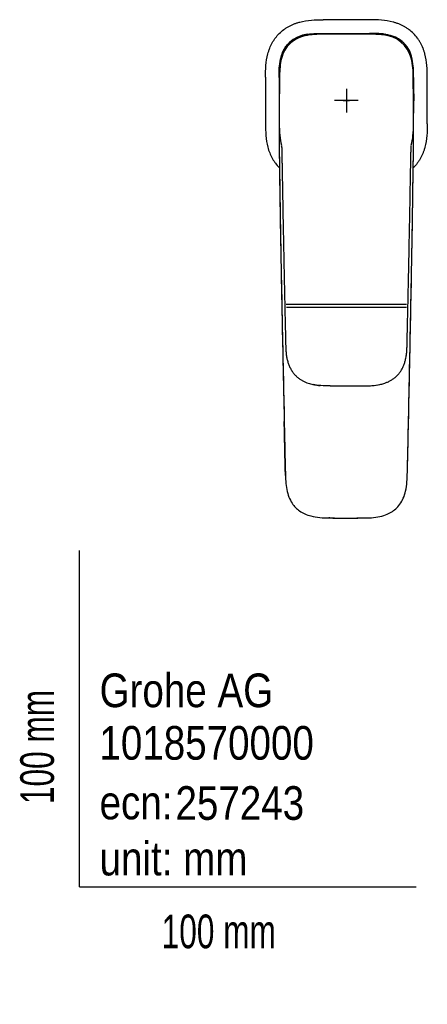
# Model space of a CAD drawing. Header units: millimetres. Extents: x -18 to 318, y -35 to 455.
# Tile 1 of 3: x -18 to 103, y -35 to 258. Entities that reach past the tile are written whole.
import ezdxf

# ---------------------------------------------------------------- set-up
doc = ezdxf.new("R2010")
doc.units = ezdxf.units.MM
for name, color, linetype in [('Default', 7, 'Continuous'), ('DV3_Standard', 7, 'Continuous'), ('Standard', 7, 'Continuous')]:
    doc.layers.add(name, color=color, linetype=linetype)

# ---------------------------------------------------------------- blocks, each defined once
blk = doc.blocks.new('SEANNOT_GROUP2')
at = {"layer": 'Standard', "color": 136}
for p, q in [((79.26, 237.24), (79.26, 230.24)), ((82.76, 233.74), (75.76, 233.74))]:
    blk.add_line(p, q, dxfattribs=at)
blk = doc.blocks.new('SE2')
at = {"layer": 'DV3_Standard', "color": 7}
for p, q in [((72.37, 253.72), (86.16, 253.72)), ((85.9, 253.46), (72.63, 253.46)), ((90.87, 253.43), (90.78, 253.45)), ((59.6, 245.54), (59.58, 245.42)), ((61.4, 173.23), (97.12, 173.23)), ((97.1, 172.25), (61.43, 172.25)), ((74.4, 148.93), (84.12, 148.93))]:
    blk.add_line(p, q, dxfattribs=at)
for centre, radius, start, end in [((79.3, -1473.39), 1731.17, 89.77257, 90.22992), ((68.66, 244.37), 9.13, 95.7121, 172.6412), ((86.37, 220.44), 33.02, 83.2991, 90.8297), ((89.58, 244.03), 9.23, 14.4038, 86.0073), ((89.88, 244.35), 9.13, 6.7009, 83.7624), ((77.47, 241.27), 21.65, 357.94, 13.5089), ((1823.47, 233.74), 1768.25, 179.77613, 180.22388), ((1845.48, 233.73), 1786.22, 179.77854, 180.42736), ((-1637.62, 233.64), 1736.88, 359.56343, 0.23068), ((1325.13, 239.51), 1225.88, 179.94723, 180.27529), ((-1664.95, 233.74), 1768.21, 359.77612, 0.22388), ((-1664.95, 233.74), 1768.25, 359.77612, 0.22388), ((431.38, 230.77), 372.06, 179.4056, 180.1397), ((-272.95, 230.77), 372.16, 359.8604, 0.5943), ((1782.36, 233.73), 1723.04, 180.12851, 180.2273), ((-1623.83, 233.73), 1723.04, 359.7727, 359.87149), ((2442.9, 241.05), 2383.68, 180.49637, 181.11026), ((-2755.7, 158.02), 2816.42, 1.26561, 1.26766), ((-14780.49, 419.6), 14881.04, 359.134674, 359.229231), ((12819.57, 420.1), 12761.88, 181.011251, 181.031173), ((-11949.65, 405.13), 12050.34, 358.976385, 359.000188), ((12819.57, 420.1), 12761.88, 181.047692, 181.265274), ((-11949.65, 405.13), 12050.34, 358.711669, 358.958904), ((73.32, 169.9), 20.96, 259.172, 265.0371), ((85.21, 169.9), 20.96, 274.9628, 280.828), ((79.44, 1221.36), 1111.71, 269.73918, 269.80809), ((79.44, 1221.36), 1111.71, 269.8835, 270.24241)]:
    blk.add_arc(centre, radius, start, end, dxfattribs=at)
for centre, major_axis, ratio, start_param, end_param in [((1783.06, 233.8), (-1181.04, -1268.64), 0.989777, -0.830137, -0.826742), ((-1624.66, 233.8), (1183.3, -1266.66), 0.98978, 0.825012, 0.828406)]:
    blk.add_ellipse(centre, major_axis=major_axis, ratio=ratio, start_param=start_param, end_param=end_param, dxfattribs=at)
for points, knots in [([(55.24, 240.65), (55.24, 241.82), (55.25, 242.99), (55.45, 245.31), (55.62, 246.47), (56, 247.89), (56.09, 248.17), (56.27, 248.73), (56.37, 249.01), (56.7, 249.83), (56.94, 250.35), (57.37, 251.12), (57.52, 251.38), (57.84, 251.87), (58.01, 252.12), (58.54, 252.82), (58.93, 253.26), (59.75, 254.09), (60.19, 254.47), (60.9, 255), (61.14, 255.17), (61.64, 255.49), (61.89, 255.64), (62.66, 256.06), (63.19, 256.31), (64.01, 256.63), (64.28, 256.73), (64.84, 256.92), (65.13, 257), (66.55, 257.38), (67.7, 257.56), (70.02, 257.74), (71.19, 257.76), (72.35, 257.76)], [0, 0, 0, 0, 0.124992, 0.124992, 0.249995, 0.249995, 0.281246, 0.281246, 0.312497, 0.312497, 0.374999, 0.374999, 0.406249, 0.406249, 0.4375, 0.4375, 0.500002, 0.500002, 0.562504, 0.562504, 0.593754, 0.593754, 0.625005, 0.625005, 0.687507, 0.687507, 0.718758, 0.718758, 0.750009, 0.750009, 0.875012, 0.875012, 1, 1, 1, 1]), ([(103.29, 240.65), (103.28, 241.81), (103.27, 242.98), (103.08, 245.3), (102.91, 246.45), (102.53, 247.87), (102.44, 248.16), (102.26, 248.72), (102.16, 248.99), (101.84, 249.81), (101.59, 250.34), (101.16, 251.11), (101.01, 251.36), (100.69, 251.85), (100.53, 252.1), (100, 252.81), (99.61, 253.25), (98.79, 254.07), (98.35, 254.46), (97.64, 254.99), (97.4, 255.16), (96.9, 255.48), (96.65, 255.63), (95.88, 256.05), (95.35, 256.3), (94.53, 256.63), (94.26, 256.73), (93.7, 256.91), (93.41, 257), (91.99, 257.38), (90.84, 257.55), (88.52, 257.74), (87.34, 257.76), (86.17, 257.76)], [0, 0, 0, 0, 0.124989, 0.124989, 0.249992, 0.249992, 0.281243, 0.281243, 0.312494, 0.312494, 0.374996, 0.374996, 0.406247, 0.406247, 0.437498, 0.437498, 0.5, 0.5, 0.562502, 0.562502, 0.593753, 0.593753, 0.625004, 0.625004, 0.687506, 0.687506, 0.718757, 0.718757, 0.750008, 0.750008, 0.875011, 0.875011, 1, 1, 1, 1]), ([(59.28, 240.63), (59.28, 241.54), (59.29, 243.35), (59.56, 245.6), (60.05, 247.37), (60.57, 248.62), (61.28, 249.8), (62.15, 250.83), (63.2, 251.72), (64.76, 252.66), (66.94, 253.39), (69.63, 253.71), (71.46, 253.72), (72.37, 253.72)], [0, 0, 0, 0, 0.125, 0.25, 0.3125, 0.375, 0.4375, 0.5, 0.5625, 0.625, 0.75, 0.875, 1, 1, 1, 1]), ([(72.63, 253.45), (70.72, 253.44), (68.8, 253.42), (66.03, 252.75), (65.14, 252.43), (63.5, 251.54), (62.76, 250.96), (61.54, 249.65), (61.04, 248.89), (60.29, 247.3), (60.02, 246.46), (59.47, 243.92), (59.44, 242.2), (59.41, 240.49)], [0, 0, 0, 0, 0.25, 0.25, 0.375, 0.375, 0.5, 0.5, 0.625, 0.625, 0.75, 0.75, 1, 1, 1, 1]), ([(99.25, 240.63), (99.25, 241.08), (99.24, 241.99), (99.21, 242.9), (99.13, 244.26), (99.02, 245.16), (98.62, 246.93), (98.33, 247.8), (97.51, 249.42), (96.98, 250.17), (95.7, 251.45), (94.95, 251.99), (93.33, 252.81), (92.46, 253.1), (90.69, 253.49), (89.78, 253.6), (88.42, 253.69), (87.52, 253.72), (86.61, 253.72), (86.16, 253.72)], [0, 0, 0, 0, 0.0625, 0.125, 0.125, 0.25, 0.25, 0.375, 0.375, 0.5, 0.5, 0.625, 0.625, 0.75, 0.75, 0.875, 0.875, 0.9375, 1, 1, 1, 1]), ([(55.24, 226.83), (55.24, 225.66), (55.25, 224.49), (55.44, 222.17), (55.62, 221.02), (56, 219.6), (56.08, 219.32), (56.27, 218.76), (56.37, 218.48), (56.69, 217.66), (56.94, 217.14), (57.36, 216.37), (57.51, 216.11), (57.83, 215.62), (58, 215.37), (58.53, 214.67), (58.91, 214.23), (59.34, 213.8), (59.36, 213.78), (59.38, 213.76)], [0, 0, 0, 0, 0.248645, 0.248645, 0.497321, 0.497321, 0.559491, 0.559491, 0.62166, 0.62166, 0.745998, 0.745998, 0.808167, 0.808167, 0.870336, 0.870336, 0.994674, 0.994674, 1, 1, 1, 1]), ([(59.31, 221.31), (59.32, 220.32), (59.33, 218.77), (59.36, 216.04), (59.4, 213.21), (59.45, 209.83), (59.51, 206.01), (59.59, 200.37), (59.7, 193.22), (59.86, 184.28), (60.03, 175.09), (60.22, 165.62), (60.41, 156.56), (60.6, 147.78), (60.78, 139.25), (60.95, 131.01), (61.09, 124.78), (61.22, 120.59), (61.5, 118.13), (62.11, 115.92), (63.02, 114.13), (64.13, 112.75), (65.4, 111.68), (66.94, 110.81), (68.94, 110.13), (71.45, 109.71), (74.59, 109.64), (78.6, 109.65), (82.51, 109.65), (86.03, 109.66), (88.57, 109.92), (90.78, 110.47), (92.55, 111.31), (94.01, 112.37), (95.26, 113.75), (96.27, 115.56), (96.97, 117.81), (97.31, 120.44), (97.4, 123.71), (97.51, 128.12), (97.62, 133.55), (97.76, 139.88), (97.91, 146.88), (98.07, 154.48), (98.25, 163.12), (98.44, 172.46), (98.64, 182.73), (98.82, 192.79), (98.96, 201.78), (99.06, 209.47), (99.15, 214.9), (99.19, 218.76), (99.21, 221.14), (99.22, 223.32), (99.24, 225.29), (99.25, 226.39), (99.25, 226.93)], [0, 0, 0, 0, 0.010501, 0.019948, 0.031089, 0.044166, 0.05926, 0.076073, 0.110164, 0.143238, 0.180837, 0.217904, 0.254371, 0.287061, 0.320869, 0.354478, 0.38366, 0.393952, 0.403647, 0.412571, 0.420718, 0.427046, 0.433231, 0.440102, 0.447651, 0.458002, 0.469775, 0.484444, 0.505, 0.515612, 0.525738, 0.534865, 0.542244, 0.548601, 0.555871, 0.563955, 0.572708, 0.583401, 0.594943, 0.611078, 0.635171, 0.658577, 0.685379, 0.717189, 0.747763, 0.786733, 0.826725, 0.868185, 0.904668, 0.932146, 0.958376, 0.968385, 0.977454, 0.986086, 0.994218, 1, 1, 1, 1]), ([(59.33, 226.89), (59.33, 225.7), (59.34, 224.51), (59.56, 222.38), (59.73, 221.44), (60.01, 220.53)], [0, 0, 0, 0, 0.556244, 0.556244, 1, 1, 1, 1]), ([(98.51, 220.5), (98.79, 221.4), (98.96, 222.35), (99.18, 224.49), (99.19, 225.7), (99.2, 226.89)], [0, 0, 0, 0, 0.4409979, 0.4409979, 1, 1, 1, 1]), ([(103.29, 226.83), (103.28, 225.66), (103.27, 224.48), (103.08, 222.16), (102.9, 221.01), (102.52, 219.59), (102.44, 219.3), (102.25, 218.74), (102.15, 218.47), (101.83, 217.65), (101.58, 217.12), (101.15, 216.35), (101, 216.1), (100.68, 215.6), (100.51, 215.36), (99.98, 214.65), (99.6, 214.21), (99.17, 213.78), (99.16, 213.77), (99.14, 213.75)], [0, 0, 0, 0, 0.248841, 0.248841, 0.497712, 0.497712, 0.55993, 0.55993, 0.622147, 0.622147, 0.746583, 0.746583, 0.808801, 0.808801, 0.871018, 0.871018, 0.995454, 0.995454, 1, 1, 1, 1]), ([(60.02, 220.33), (60.04, 219.89), (60.05, 219.14), (60.08, 217.82), (60.11, 216.45), (60.14, 214.97), (60.17, 213.37), (60.2, 211.7), (60.23, 209.96), (60.26, 208.17), (60.29, 206.32), (60.33, 204.42), (60.37, 201.94), (60.43, 198.86), (60.5, 195.13), (60.58, 191.25), (60.66, 187.23), (60.73, 183.75), (60.79, 180.84), (60.84, 178.56), (60.89, 176.28), (60.94, 174.05), (60.98, 171.89), (61.03, 169.71), (61.08, 167.46), (61.14, 165.17), (61.19, 162.96), (61.22, 161.1), (61.28, 159.59), (61.37, 158.42), (61.55, 157.28), (61.81, 156.19), (62.16, 155.14), (62.6, 154.15), (63.14, 153.23), (63.77, 152.42), (64.46, 151.7), (65.2, 151.1), (65.96, 150.59), (66.74, 150.18), (67.5, 149.86), (68.25, 149.61), (68.98, 149.4), (69.42, 149.31), (69.67, 149.26)], [0, 0, 0, 0, 0.016128, 0.032871, 0.051, 0.070596, 0.091658, 0.114188, 0.136774, 0.160578, 0.18507, 0.21016, 0.235846, 0.283196, 0.33245, 0.383608, 0.436669, 0.491634, 0.521555, 0.551994, 0.582134, 0.611538, 0.640301, 0.668225, 0.700195, 0.731145, 0.761057, 0.790074, 0.806261, 0.82211, 0.837638, 0.852836, 0.867715, 0.88226, 0.896482, 0.910244, 0.923443, 0.936081, 0.948155, 0.959663, 0.970599, 0.980973, 0.990763, 1, 1, 1, 1]), ([(88.85, 149.26), (89.09, 149.31), (89.47, 149.39), (90.09, 149.55), (90.77, 149.77), (91.54, 150.07), (92.38, 150.49), (93.2, 151), (93.96, 151.61), (94.66, 152.31), (95.28, 153.09), (95.82, 153.96), (96.26, 154.88), (96.62, 155.85), (96.91, 156.95), (97.13, 158.18), (97.25, 159.53), (97.29, 160.9), (97.32, 162.29), (97.37, 164.17), (97.42, 166.59), (97.48, 169.28), (97.54, 171.76), (97.59, 174.08), (97.64, 176.47), (97.69, 178.92), (97.75, 181.45), (97.8, 184.06), (97.86, 186.75), (97.91, 189.5), (97.97, 192.27), (98.02, 194.99), (98.07, 197.61), (98.12, 200.13), (98.17, 202.55), (98.21, 204.99), (98.25, 207.42), (98.29, 209.85), (98.33, 212.16), (98.37, 214.02), (98.4, 215.44), (98.42, 216.46), (98.44, 217.39), (98.46, 218.22), (98.47, 218.92), (98.48, 219.48), (98.49, 219.92), (98.5, 220.14), (98.5, 220.25)], [0, 0, 0, 0, 0.008689, 0.016756, 0.024691, 0.036822, 0.04924, 0.061941, 0.074901, 0.088063, 0.101424, 0.114978, 0.128716, 0.142647, 0.156765, 0.174735, 0.193, 0.21157, 0.230332, 0.249388, 0.288116, 0.328499, 0.358355, 0.389123, 0.420663, 0.453052, 0.486286, 0.520989, 0.556566, 0.59302, 0.630162, 0.666423, 0.700841, 0.734073, 0.76612, 0.796983, 0.830615, 0.862716, 0.893286, 0.922325, 0.93627, 0.949832, 0.962488, 0.973429, 0.982648, 0.990146, 0.995927, 1, 1, 1, 1]), ([(99.21, 219.42), (99.21, 219.5), (99.21, 219.67), (99.21, 219.99), (99.21, 220.24), (99.21, 220.4)], [0, 0, 0, 0, 0.25, 0.5, 1, 1, 1, 1]), ([(74.4, 148.94), (73.51, 148.94), (72.48, 148.94), (70.81, 149.07), (70.03, 149.18), (69.38, 149.31)], [0, 0, 0, 0, 0.533841, 0.606935, 1, 1, 1, 1]), ([(84.12, 148.94), (84.57, 148.94), (85.47, 148.94), (86.36, 148.97), (87.59, 149.06), (88.38, 149.15), (89.15, 149.31)], [0, 0, 0, 0, 0.2658277, 0.5316603, 0.5316603, 1, 1, 1, 1]), ([(61.17, 122.27), (61.17, 122.34), (61.15, 122.65), (61.13, 123.49), (61.1, 124.46), (61.07, 125.51), (61.05, 126.55), (61.02, 127.53), (61, 128.58), (60.98, 129.62), (60.95, 131.06), (60.92, 132.63), (60.89, 133.67), (60.88, 134.2)], [0, 0, 0, 0, 0.016746, 0.078805, 0.210487, 0.261304, 0.341937, 0.473542, 0.507787, 0.605145, 0.736733, 0.868278, 1, 1, 1, 1]), ([(97.36, 122.33), (97.38, 122.84), (97.39, 123.35), (97.43, 124.55), (97.44, 125.24), (97.5, 127.31), (97.56, 130.06), (97.61, 132.82), (97.64, 134.2)], [0, 0, 0, 0, 0.1290397, 0.1290397, 0.3032363, 0.3032363, 0.6516296, 1, 1, 1, 1]), ([(84.14, 109.66), (84.49, 109.66), (84.84, 109.66), (85.19, 109.67), (85.19, 109.67)], [0, 0, 0, 0, 0.986258, 1, 1, 1, 1])]:
    blk.add_open_spline(points, degree=3, knots=knots, dxfattribs=at)
for points in [[(98.5, 220.15), (98.5, 220.19), (98.5, 220.22), (98.5, 220.25)], [(60.88, 134.2), (60.85, 135.56), (60.82, 136.93), (60.79, 138.3)], [(74.38, 109.66), (74.26, 109.66), (74.14, 109.66), (74.01, 109.66)]]:
    blk.add_open_spline(points, degree=3, dxfattribs=at)

msp = doc.modelspace()

# ---------------------------------------------------------------- linework, layer by layer
at = {"layer": 'Default', "color": 7}
for q in [(0, 100), (100, 0)]:
    msp.add_line((0, 0), q, dxfattribs=at)
at = {"layer": 'Standard', "color": 7}
for p, q in [((79.26, 234.66), (79.26, 232.81)), ((78.34, 233.74), (80.19, 233.74))]:
    msp.add_line(p, q, dxfattribs=at)

# ---------------------------------------------------------------- block references
at = {"layer": 'Standard'}
for name in ['SE2', 'SEANNOT_GROUP2']:
    msp.add_blockref(name, (0, 0), dxfattribs=at)

# ---------------------------------------------------------------- texts
at = {"layer": 'Default', "char_height": 10}
for s, insert, width, attachment_point in [('{\\fArial Narrow|b0||i0||c0|p34;\\C7;\\H10.;\\W1.;Grohe AG\\P}{\\fArial Narrow|b0||i0||c0|p34;\\C7;\\H10.;\\W1.;\\P}{\\fArial Narrow|b0||i0||c0|p34;\\C7;\\H10.;\\W1.;ecn:\\P}{\\fArial Narrow|b0||i0||c0|p34;\\C7;\\H10.;\\W1.;unit: mm}', (5.94, 63.42), 113.8626, 1), ('{\\fArial Narrow|b0||i0||c0|p34;\\C7;\\H10.;\\W1.;1018570000}', (5.9, 42.74), 136.4543, 4), ('{\\fArial Narrow|b0||i0||c0|p34;\\C7;\\H10.;\\W1.;257243}', (28.49, 24.86), 86.6917, 4), ('{\\fArial Narrow|b0||i0||c0|p34;\\C7;\\H10.;\\W0.82;100 mm}', (24.39, -8.24), 35, 1)]:
    msp.add_mtext(s, dxfattribs=dict(at, insert=insert, width=width, attachment_point=attachment_point))
at = {"layer": 'Default', "insert": (-17.62, 24.62), "char_height": 10, "width": 35, "attachment_point": 1, "rotation": 90}
msp.add_mtext('{\\fArial Narrow|b0||i0||c0|p34;\\C7;\\H10.;\\W0.82;100 mm}', dxfattribs=at)

doc.saveas('drawing.dxf')
